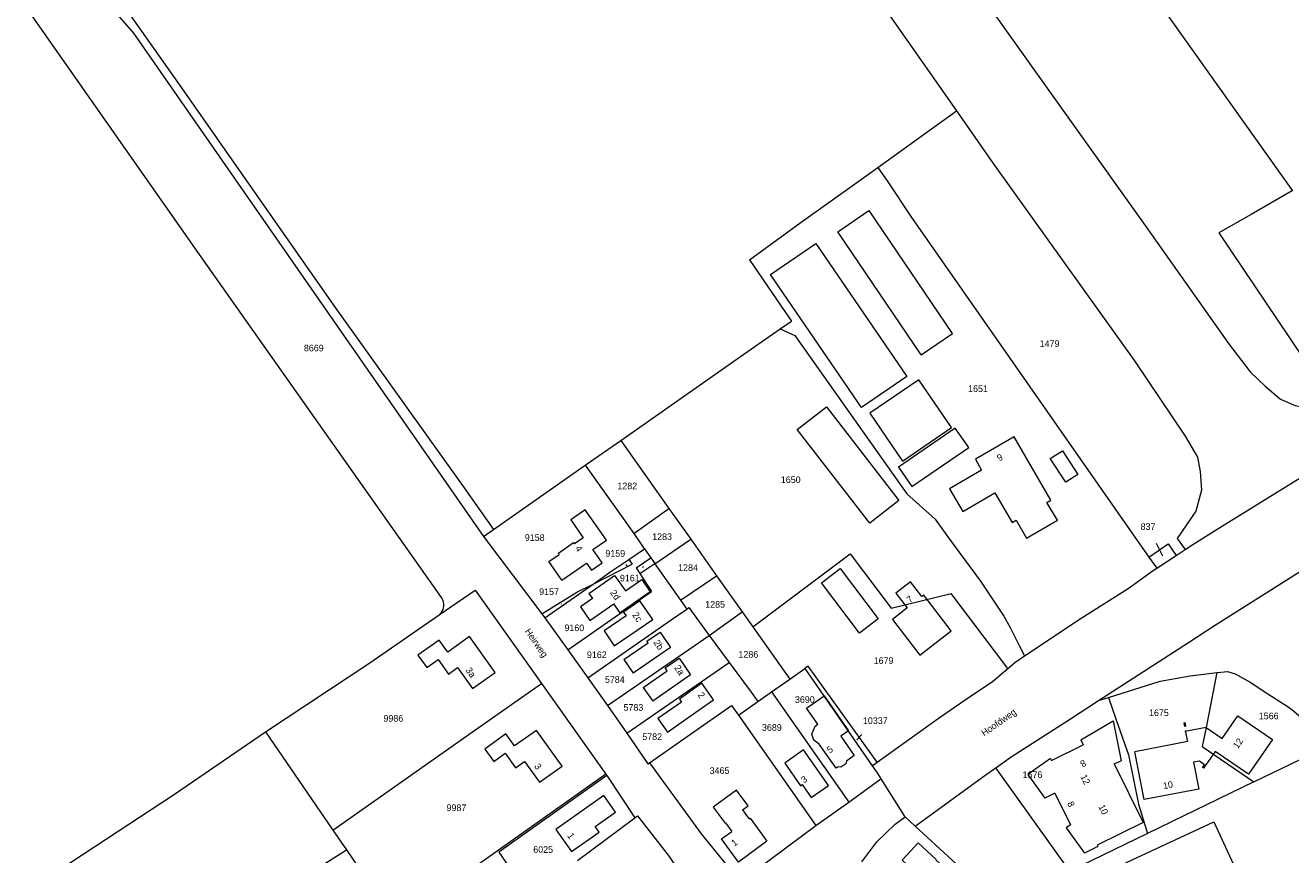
# Model space of a CAD drawing. Header units: metres. Extents: x 195864 to 198202, y 543264 to 544906.
# Tile 45 of 57: x 197147 to 197489, y 544084 to 544309. Entities that reach past the tile are written whole.
import ezdxf
from ezdxf.enums import TextEntityAlignment as Align

# ---------------------------------------------------------------- set-up
doc = ezdxf.new("R2010")
doc.units = ezdxf.units.M
doc.header["$MEASUREMENT"] = 0
for name, color, linetype, lineweight in [('Level 1', 7, 'Continuous', 0), ('Level 11', 7, 'Continuous', 0), ('Level 2', 7, 'Continuous', 0), ('Level 31', 7, 'Continuous', 0), ('Level 32', 7, 'Continuous', 0), ('Level 34', 7, 'Continuous', 0), ('Level 55', 7, 'Continuous', 0), ('Level 6', 7, 'Continuous', 0)]:
    doc.layers.add(name, color=color, linetype=linetype, lineweight=lineweight)
doc.styles.add('Style-CHAR_FAST_FONT', font='CHAR_FAST_FONT.shx')

msp = doc.modelspace()

# ---------------------------------------------------------------- linework, layer by layer
at = {"layer": 'Level 1', "color": 7, "linetype": 'Continuous', "lineweight": 0}
for p, q in [((197377.49, 544270.45), (197398.75, 544285.77)), ((197370.6, 544265.5), (197377.49, 544270.45)), ((197386.46, 544257.19), (197450.78, 544164.94)), ((197351.06, 544226.78), (197354.11, 544228.91)), ((197298.35, 544189.87), (197307.93, 544196.58)), ((197307.93, 544196.58), (197320.97, 544178.19)), ((197265.55, 544183.73), (197273.54, 544172.49)), ((197311.45, 544171.37), (197320.97, 544178.19)), ((197320.97, 544178.19), (197326.91, 544169.85)), ((197270.77, 544170.55), (197286.58, 544149.66)), ((197310.14, 544164.34), (197314.35, 544167.26)), ((197317.19, 544163.2), (197326.91, 544169.85)), ((197326.91, 544169.85), (197333.88, 544159.96)), ((197458.22, 544165.44), (197460.67, 544167.05)), ((197310.14, 544164.34), (197311.02, 544163.08)), ((197312.1, 544162.07), (197316.07, 544164.82)), ((197343.67, 544146.16), (197370.01, 544165.84)), ((197370.01, 544165.84), (197381.15, 544151.18)), ((197450.78, 544164.94), (197452.99, 544162.01)), ((197452.99, 544162.01), (197458.22, 544165.44)), ((197300.47, 544157.7), (197311.02, 544163.08)), ((197312.1, 544162.07), (197313.09, 544160.54)), ((197313.09, 544160.54), (197317.16, 544163.25)), ((197313.09, 544160.54), (197316.23, 544155.67)), ((197324.12, 544153.32), (197333.88, 544159.96)), ((197333.88, 544159.96), (197340.83, 544150.18)), ((197287.4, 544148.52), (197300.47, 544157.7)), ((197293.59, 544139.88), (197316.23, 544155.67)), ((197381.15, 544151.18), (197397.31, 544155.12)), ((197412.65, 544134.87), (197397.31, 544155.12)), ((197286.58, 544149.66), (197287.4, 544148.52)), ((197331.88, 544143.82), (197340.83, 544150.18)), ((197340.83, 544150.18), (197343.67, 544146.16)), ((197287.4, 544148.52), (197293.59, 544139.88)), ((197304.35, 544124.8), (197331.88, 544143.82)), ((197343.67, 544146.16), (197353.7, 544131.98)), ((197293.59, 544139.88), (197299.02, 544132.32)), ((197309.58, 544117.3), (197337.27, 544136.5)), ((197357.79, 544134.85), (197375.97, 544108.46)), ((197286.47, 544130.8), (197303.88, 544106.24)), ((197339.76, 544122.19), (197345.07, 544125.92)), ((197348.77, 544128.52), (197369.62, 544098.7)), ((197429.6, 544121.23), (197437.24, 544126.18)), ((197437.24, 544126.18), (197439.89, 544127.01)), ((197304.35, 544124.8), (197309.58, 544117.3)), ((197315.68, 544109.31), (197337.93, 544124.79)), ((197337.93, 544124.79), (197339.76, 544122.19)), ((197339.76, 544122.19), (197360.76, 544092.31)), ((197211.85, 544117.68), (197230.07, 544091.07)), ((197479.26, 544104.12), (197497.42, 544112.94)), ((197303.88, 544106.24), (197269.59, 544081.84)), ((197303.88, 544106.24), (197304.16, 544105.84)), ((197304.16, 544105.84), (197311.78, 544094.43)), ((197429.42, 544079.95), (197409.46, 544107.97)), ((197369.62, 544098.7), (197378.35, 544104.98)), ((197479.26, 544104.12), (197450.43, 544090.14)), ((197360.76, 544092.31), (197369.62, 544098.7)), ((197311.78, 544094.43), (197312.51, 544094.97)), ((197296.27, 544082.86), (197311.78, 544094.43)), ((197340.29, 544077.11), (197360.76, 544092.31)), ((197230.07, 544091.07), (197233.71, 544085.75)), ((197450.43, 544090.14), (197429.42, 544079.95)), ((197219.79, 544076.94), (197233.71, 544085.75)), ((197233.71, 544085.75), (197247.25, 544065.96))]:
    msp.add_line(p, q, dxfattribs=at)
at = {"layer": 'Level 1', "color": 7, "linetype": 'Continuous', "lineweight": 0, "flags": 128}
for points in [[(197330.54, 544487.42), (197388.73, 544405.7), (197440.09, 544334.04), (197489.68, 544264.17)], [(197299.88, 544466.41), (197300.94, 544465.22), (197322.49, 544434.58), (197350.52, 544394.54), (197367, 544371.55), (197375.57, 544359.47), (197398.89, 544326.37), (197431.15, 544280.98), (197449.37, 544255.43), (197472.36, 544222.81), (197478.23, 544215.17), (197482.26, 544211.23), (197486.47, 544207.72), (197490.41, 544206.02), (197497.37, 544204.49), (197502.15, 544204.64)], [(197283.08, 544447.18), (197283.25, 544447), (197301.18, 544422.26), (197350.17, 544353.97), (197370.84, 544325.76), (197398.75, 544285.77)], [(197102.53, 544376.79), (197133.44, 544333.07), (197193.9, 544246.9), (197259.36, 544154.07), (197259.63, 544153.67), (197259.79, 544153.24), (197259.92, 544152.79), (197259.99, 544152.29), (197259.99, 544151.76), (197259.91, 544151.18), (197259.8, 544150.81), (197259.58, 544150.32), (197259.35, 544149.94), (197259.08, 544149.6), (197258.81, 544149.34)], [(197147.07, 544351.67), (197188.44, 544292.95), (197230.25, 544233.2), (197265.55, 544183.73)], [(197398.75, 544285.77), (197408.69, 544271.53), (197446.96, 544218.11), (197460.7, 544197.77), (197463.98, 544192.04), (197464.71, 544188.17), (197465.04, 544183.1), (197463.51, 544177.43), (197458.52, 544170.04), (197460.67, 544167.05)], [(197377.49, 544270.45), (197380.22, 544266.56), (197386.46, 544257.19)], [(197342.82, 544245.46), (197356.76, 544255.67), (197370.6, 544265.5)], [(197489.68, 544264.17), (197489.45, 544264.04), (197478.47, 544257.75), (197469.74, 544252.8), (197488.84, 544224.35), (197502.15, 544204.64)], [(197342.82, 544245.46), (197352.34, 544231.45), (197354.11, 544228.91)], [(197460.67, 544167.05), (197462.75, 544168.41), (197468.58, 544172.11), (197504.3, 544194.25), (197510.63, 544198.04), (197516.87, 544201.99), (197545.13, 544218.9), (197551.95, 544223.07), (197567.07, 544232.12)], [(197307.93, 544196.58), (197340.38, 544219.29), (197351.06, 544226.78)], [(197351.06, 544226.78), (197355.06, 544224.96), (197385.39, 544182.1), (197392.98, 544175.25)], [(197437.24, 544126.18), (197461.54, 544141.92), (197468.61, 544146.49), (197500.19, 544166.44), (197517.17, 544177.02)], [(197392.98, 544175.25), (197396.65, 544170.26), (197405.25, 544158.45), (197411.62, 544148.98), (197413.34, 544145.91), (197415.74, 544141.1), (197417.22, 544138.28)], [(197450.78, 544164.94), (197456.06, 544168.59), (197458.22, 544165.44)], [(197300.47, 544157.7), (197305.29, 544161.08), (197310.14, 544164.34)], [(197417.22, 544138.28), (197432.52, 544148.47), (197445.25, 544156.54), (197451.76, 544161.2), (197452.99, 544162.01)], [(197286.58, 544149.66), (197296.09, 544155.47), (197300.47, 544157.7)], [(197258.81, 544149.34), (197268.58, 544156.07), (197286.47, 544130.8)], [(197299.02, 544132.32), (197321.6, 544148.02), (197325.79, 544150.93)], [(197211.85, 544117.68), (197240.08, 544136.36), (197258.81, 544149.34)], [(197412.65, 544134.87), (197414.56, 544136.5), (197417.22, 544138.28)], [(197377.34, 544109.45), (197394.5, 544121.78), (197401.42, 544126.58), (197408.51, 544131.32), (197412.65, 544134.87)], [(197439.89, 544127.01), (197453.86, 544131.38), (197462.02, 544132.89), (197469.25, 544133.78)], [(197469.25, 544133.78), (197466.37, 544118.89), (197465.3, 544113.71), (197479.26, 544104.12)], [(197469.25, 544133.78), (197469.38, 544133.8), (197472.1, 544134), (197474.2, 544133.39)], [(197474.2, 544133.39), (197478.22, 544131.11), (197483.06, 544128.02), (197488.54, 544124.5), (197489.96, 544123.4), (197491.43, 544122.08), (197492.33, 544121.16), (197493.7, 544119.54), (197494.4, 544118.52), (197495.87, 544115.57), (197497.42, 544112.94)], [(197230.07, 544091.07), (197267.84, 544117.68), (197286.47, 544130.8)], [(197299.02, 544132.32), (197302.58, 544127.35), (197304.35, 544124.8)], [(197439.89, 544127.01), (197442.01, 544120.95), (197445.36, 544111.43), (197448.01, 544098.12), (197450.43, 544090.14)], [(197409.46, 544107.97), (197413.61, 544110.9), (197429.6, 544121.23)], [(197140.39, 544070.02), (197187.22, 544100.83), (197211.85, 544117.68)], [(197309.58, 544117.3), (197315.31, 544109.06), (197315.68, 544109.31)], [(197315.68, 544109.31), (197329.7, 544090.06), (197340.29, 544077.11)], [(197304.16, 544105.84), (197274.97, 544085.11), (197283, 544073.51)], [(197387.6, 544092.17), (197406.83, 544106.11), (197409.46, 544107.97)], [(197312.51, 544094.97), (197321.07, 544083.92), (197327.36, 544074.37), (197328.64, 544071.54), (197328.46, 544068.66), (197326.81, 544066.48)], [(197373.19, 544082.47), (197377.24, 544087.95), (197382.23, 544092.69), (197384.86, 544094.7)]]:
    msp.add_lwpolyline(points, dxfattribs=at)
at = {"layer": 'Level 11', "color": 7, "linetype": 'Continuous', "lineweight": 13}
for p, q in [((197389.26, 544219.73), (197397.67, 544225.52)), ((197299.32, 544155.14), (197306.3, 544160.01)), ((197306.3, 544160.01), (197309.2, 544155.84)), ((197309.2, 544155.84), (197313.62, 544158.92)), ((197313.62, 544158.92), (197315.92, 544155.63)), ((197299.32, 544155.14), (197300.26, 544153.8)), ((197315.92, 544155.63), (197307.76, 544149.94)), ((197307.76, 544149.94), (197306.07, 544152.36)), ((197306.19, 544141), (197316.61, 544148.11)), ((197308.76, 544137.3), (197311.34, 544133.58)), ((197314, 544129.73), (197316.59, 544126)), ((197323.82, 544126.57), (197324.38, 544125.77)), ((197329.15, 544123.66), (197333.04, 544126.39)), ((197432.39, 544115.57), (197441.22, 544120.68)), ((197441.22, 544120.68), (197443.3, 544109.85)), ((197460.34, 544120.15), (197460.65, 544120.2)), ((197460.53, 544119.18), (197460.34, 544120.15)), ((197460.84, 544119.24), (197460.53, 544119.18)), ((197460.84, 544119.24), (197460.65, 544120.2)), ((197466.37, 544118.89), (197461.12, 544117.85)), ((197432.39, 544115.57), (197433.06, 544114.2)), ((197460.76, 544118.01), (197461.08, 544118.06)), ((197461.34, 544115.06), (197460.76, 544118.01)), ((197461.12, 544117.85), (197461.08, 544118.06)), ((197424.46, 544109.97), (197433.06, 544114.2)), ((197461.34, 544115.06), (197447.07, 544112.26)), ((197449.6, 544099.34), (197447.07, 544112.26)), ((197424.21, 544110.5), (197424.46, 544109.97)), ((197441.47, 544109.04), (197443.3, 544109.85)), ((197441.47, 544109.04), (197449.32, 544093.16)), ((197303.41, 544100.43), (197290.38, 544091.23)), ((197306.57, 544095.97), (197303.41, 544100.43)), ((197425.39, 544101.06), (197422.66, 544099.73)), ((197425.39, 544101.06), (197429.6, 544092.5)), ((197301.02, 544092.04), (197306.57, 544095.97)), ((197340.88, 544096.57), (197342.01, 544095.03)), ((197429.6, 544092.5), (197428.45, 544091.69)), ((197428.45, 544091.69), (197433.38, 544084.82))]:
    msp.add_line(p, q, dxfattribs=at)
at = {"layer": 'Level 11', "color": 7, "linetype": 'Continuous', "lineweight": 13, "flags": 128}
for points in [[(197389.25, 544219.73), (197366.7, 544253.02), (197375.1, 544258.84), (197397.64, 544225.51)], [(197385.36, 544213.92), (197373.07, 544205.49), (197348.42, 544241.48), (197360.71, 544249.9), (197385.36, 544213.92)], [(197397.41, 544200.06), (197388.58, 544212.99), (197375.34, 544203.96), (197384.2, 544191), (197397.41, 544200.06)], [(197383.17, 544180.34), (197375.32, 544174.19), (197355.72, 544199.5), (197363.63, 544205.64), (197383.17, 544180.34)], [(197402.08, 544194.7), (197398.47, 544199.93), (197383.1, 544189.36), (197386.72, 544184.1), (197402.08, 544194.7)], [(197426.08, 544175.02), (197423.24, 544179.82), (197424.32, 544180.45), (197414.43, 544197.54), (197403.89, 544191.47), (197405.59, 544188.52), (197396.86, 544183.49), (197400.49, 544177.38), (197409.17, 544182.41), (197413.83, 544174.34), (197414.89, 544174.96), (197417.71, 544170.14), (197426.08, 544175.02)], [(197431.65, 544187.38), (197428.34, 544185.29), (197424.17, 544191.67), (197427.47, 544193.76), (197431.65, 544187.38)], [(197292.04, 544158.76), (197298.69, 544163.39), (197300.06, 544161.43), (197302.9, 544163.41), (197300.38, 544167.03), (197304.08, 544169.61), (197298.36, 544177.83), (197294.42, 544175.08), (197297.79, 544170.24), (197295.43, 544168.6)], [(197292.04, 544158.76), (197288.53, 544163.8), (197291.32, 544165.74), (197291.07, 544166.1), (197295.18, 544168.96), (197295.43, 544168.6)], [(197377.58, 544148.3), (197372.51, 544144.45), (197362.23, 544158.06), (197367.3, 544161.9), (197377.58, 544148.3)], [(197386.37, 544158.28), (197382.39, 544155.25), (197385.4, 544151.29), (197381.45, 544148.12), (197388.9, 544138.49), (197397.33, 544145.03), (197389.95, 544154.72), (197389.45, 544154.33), (197386.37, 544158.28)], [(197300.26, 544153.8), (197297.05, 544151.56), (197299.61, 544147.86), (197306.07, 544152.36)], [(197316.61, 544148.11), (197313.15, 544153.17), (197308.7, 544150.12), (197309.4, 544149.1), (197303.44, 544145.03), (197306.19, 544141)], [(197273.95, 544133.78), (197267.03, 544143.47), (197261.12, 544139.25), (197258.78, 544142.49), (197253.08, 544138.41), (197255.47, 544135.07), (197258.56, 544137.28), (197261.37, 544133.35), (197263.8, 544135.09), (197267.84, 544129.44), (197273.95, 544133.78)], [(197308.76, 544137.3), (197315.33, 544141.79), (197315.02, 544142.25), (197318.58, 544144.69), (197321.45, 544140.49), (197311.34, 544133.58)], [(197314, 544129.73), (197320.46, 544134.25), (197319.95, 544134.98), (197323.72, 544137.62), (197326.83, 544133.17), (197316.59, 544126)], [(197333.04, 544126.39), (197329.89, 544130.85), (197323.82, 544126.57)], [(197324.38, 544125.77), (197318, 544121.34), (197320.56, 544117.64), (197329.15, 544123.66)], [(197361.65, 544114.38), (197360.17, 544115.43), (197359.64, 544117.11), (197360.51, 544119.27), (197361.25, 544119.78), (197358.22, 544124.09), (197362.95, 544127.42), (197369.59, 544117.98), (197367.46, 544116.49)], [(197466.37, 544118.89), (197470.66, 544115.93), (197474.88, 544122.04), (197484.28, 544115.59), (197477.79, 544106.21), (197468.78, 544112.4), (197465.65, 544107.82), (197465.38, 544108.01)], [(197292.07, 544108.41), (197285.15, 544118.09), (197279.23, 544113.88), (197276.89, 544117.13), (197271.17, 544113.05), (197273.57, 544109.7), (197276.67, 544111.92), (197279.49, 544107.97), (197281.92, 544109.71), (197285.97, 544104.05), (197292.07, 544108.41)], [(197367.46, 544116.49), (197371.14, 544111.25), (197369, 544109.77), (197368.83, 544109.05), (197367.48, 544108.11), (197366.78, 544108.24), (197366.24, 544107.87), (197361.65, 544114.38)], [(197364.12, 544103.21), (197357.39, 544112.87), (197352.3, 544109.2), (197356.56, 544103.09), (197357.03, 544103.41), (197359.49, 544099.89), (197364.12, 544103.21)], [(197424.21, 544110.5), (197418.11, 544106.12), (197422.66, 544099.73)], [(197464.49, 544109.79), (197462.89, 544109.47), (197464.32, 544102.21), (197449.6, 544099.34)], [(197465.38, 544108.01), (197465.92, 544108.77), (197464.49, 544109.79)], [(197340.88, 544096.57), (197342.38, 544097.69), (197339.25, 544101.93), (197332.96, 544097.3), (197336.18, 544092.93), (197336.28, 544093.08), (197337.99, 544090.76)], [(197342.01, 544095.03), (197342.67, 544094.13), (197343, 544094.31), (197347.5, 544088.06)], [(197290.38, 544091.23), (197294.63, 544085.26), (197302.07, 544090.56), (197301.02, 544092.04)], [(197449.32, 544093.16), (197436.87, 544087), (197437.06, 544086.63), (197433.38, 544084.82)], [(197446.33, 544067.24), (197447.08, 544067.58), (197441.04, 544080.6), (197468.42, 544093.32), (197476.92, 544074.94), (197453.88, 544063.95), (197454.24, 544063.2), (197455.49, 544063.8), (197455.62, 544063.53), (197449.11, 544060.44), (197445.44, 544068.47), (197445.71, 544068.59), (197446.33, 544067.24)], [(197347.5, 544088.06), (197339.78, 544082.46), (197335.23, 544088.73), (197337.99, 544090.76)], [(197395.39, 544081.02), (197393.55, 544079.03), (197391.36, 544081.06), (197388.95, 544078.46), (197384.09, 544082.95), (197388.41, 544087.61), (197393.28, 544083.11), (197393.21, 544083.04), (197395.39, 544081.02)]]:
    msp.add_lwpolyline(points, dxfattribs=at)
at = {"layer": 'Level 31', "color": 7, "linetype": 'Continuous', "lineweight": 0}
for p, q in [((197452.81, 544168.77), (197454.49, 544165.32)), ((197309.71, 544162.64), (197309.3, 544163.01)), ((197313.79, 544162.2), (197314.1, 544162.42)), ((197291.88, 544152.3), (197291.83, 544152.34)), ((197373.14, 544116.98), (197371.86, 544115.54))]:
    msp.add_line(p, q, dxfattribs=at)
at = {"layer": 'Level 6', "color": 7, "linetype": 'Continuous', "lineweight": 13}
for p, q in [((197273.54, 544172.49), (197298.35, 544189.87)), ((197298.35, 544189.87), (197311.45, 544171.37)), ((197270.77, 544170.55), (197273.54, 544172.49)), ((197314.35, 544167.26), (197316.07, 544164.82)), ((197316.07, 544164.82), (197317.16, 544163.25)), ((197317.16, 544163.25), (197317.19, 544163.2)), ((197317.19, 544163.2), (197324.12, 544153.32)), ((197324.12, 544153.32), (197325.79, 544150.93)), ((197325.79, 544150.93), (197326.35, 544151.32)), ((197326.35, 544151.32), (197331.88, 544143.82)), ((197331.88, 544143.82), (197337.27, 544136.5)), ((197353.7, 544131.98), (197357.79, 544134.85)), ((197348.77, 544128.52), (197353.7, 544131.98)), ((197345.07, 544125.92), (197348.77, 544128.52)), ((197375.97, 544108.46), (197377.34, 544109.45)), ((197384.86, 544094.7), (197387.6, 544092.17))]:
    msp.add_line(p, q, dxfattribs=at)
at = {"layer": 'Level 6', "color": 7, "linetype": 'Continuous', "lineweight": 13, "flags": 128}
for points in [[(197118.12, 544387.79), (197118.57, 544387.27), (197138.18, 544359.63), (197171.82, 544311.79), (197176.12, 544306.87), (197270.77, 544170.55)], [(197311.45, 544171.37), (197314.22, 544167.45), (197314.35, 544167.26)], [(197337.27, 544136.5), (197343.2, 544128.45), (197345.07, 544125.92)], [(197377.34, 544109.45), (197358.68, 544135.47), (197357.79, 544134.85)], [(197375.97, 544108.46), (197377.28, 544106.56), (197378.35, 544104.98)], [(197378.35, 544104.98), (197384.59, 544094.94), (197384.86, 544094.7)], [(197387.6, 544092.17), (197397.63, 544082.95), (197409.16, 544072.35)]]:
    msp.add_lwpolyline(points, dxfattribs=at)

# ---------------------------------------------------------------- texts
at = {"layer": 'Level 2', "color": 7, "linetype": 'Continuous', "lineweight": 13, "style": 'Style-CHAR_FAST_FONT'}
for s, p in [('8669', (197224.89, 544221.6)), ('1479', (197423.97, 544222.79)), ('1651', (197404.61, 544210.62)), ('1282', (197309.7, 544184.25)), ('837', (197450.6, 544173.26)), ('9158', (197284.67, 544170.29)), ('1283', (197319.13, 544170.51)), ('9159', (197306.46, 544166)), ('9161', (197310.4, 544159.32)), ('1284', (197326.15, 544162.16)), ('9157', (197288.55, 544155.63)), ('1285', (197333.48, 544152.2)), ('9160', (197295.39, 544145.85)), ('9162', (197301.47, 544138.56)), ('1286', (197342.47, 544138.66)), ('5784', (197306.33, 544131.85)), ('9986', (197246.42, 544121.34)), ('5783', (197311.37, 544124.3)), ('1566', (197483.25, 544122)), ('3689', (197348.83, 544118.89)), ('5782', (197316.45, 544116.38)), ('3465', (197334.67, 544107.2)), ('9987', (197263.49, 544097.14)), ('6025', (197286.95, 544085.84))]:
    msp.add_text(s, height=1.8, rotation=0, dxfattribs=at).set_placement(p, align=Align.MIDDLE_CENTER)
for s, p in [('1650', (197353.94, 544185.95)), ('1679', (197379.06, 544136.97)), ('3690', (197357.75, 544126.43)), ('1675', (197453.55, 544122.86)), ('10337', (197376.82, 544120.72)), ('1676', (197419.34, 544106.1))]:
    msp.add_text(s, height=1.8, dxfattribs=at).set_placement(p, align=Align.MIDDLE_CENTER)
at = {"layer": 'Level 32', "color": 7, "linetype": 'Continuous', "lineweight": 13, "style": 'Style-CHAR_FAST_FONT'}
for s, rotation, p in [('9', 29.9225, (197410.38, 544190.88)), ('4', 304.8184, (197295.53, 544167.32)), ('2d', 304.8981, (197304.96, 544155.36)), ('7', 37.202, (197386.16, 544152.47)), ('2c', 304.7387, (197310.98, 544149.33)), ('2b', 304.7387, (197316.7, 544141.87)), ('3a', 305.5976, (197265.87, 544134.34)), ('2a', 304.7387, (197322.32, 544135.02)), ('2', 304.6915, (197328.66, 544127.67)), ('12', 55.3085, (197474.93, 544112.99)), ('5', 35.1845, (197364.49, 544111.8)), ('3', 305.5976, (197284.44, 544108.33)), ('8', 210.2853, (197433.18, 544110.24)), ('3', 34.9451, (197357.53, 544103.7)), ('12', 296.3087, (197432.25, 544105.61)), ('10', 11.0739, (197454.85, 544102.14)), ('10', 296.3087, (197437.12, 544097.48)), ('1', 305.1845, (197293.37, 544089.57)), ('1', 36.2169, (197338.67, 544086.61))]:
    msp.add_text(s, height=1.8, rotation=rotation, dxfattribs=at).set_placement(p)
at = {"layer": 'Level 34', "color": 7, "linetype": 'Continuous', "lineweight": 13, "style": 'Style-CHAR_FAST_FONT'}
for s, rotation, p in [('Heirweg', 304.6915, (197281.9, 544144.9)), ('Hoofdweg', 34.9451, (197406.27, 544116.42))]:
    msp.add_text(s, height=1.8, rotation=rotation, dxfattribs=at).set_placement(p)
at = {"layer": 'Level 55', "color": 7, "linetype": 'Continuous', "lineweight": 13, "style": 'Style-CHAR_FAST_FONT'}
msp.add_text('8', height=1.8, rotation=296.1805, dxfattribs=at).set_placement((197428.68, 544098.33))

doc.saveas('drawing.dxf')
